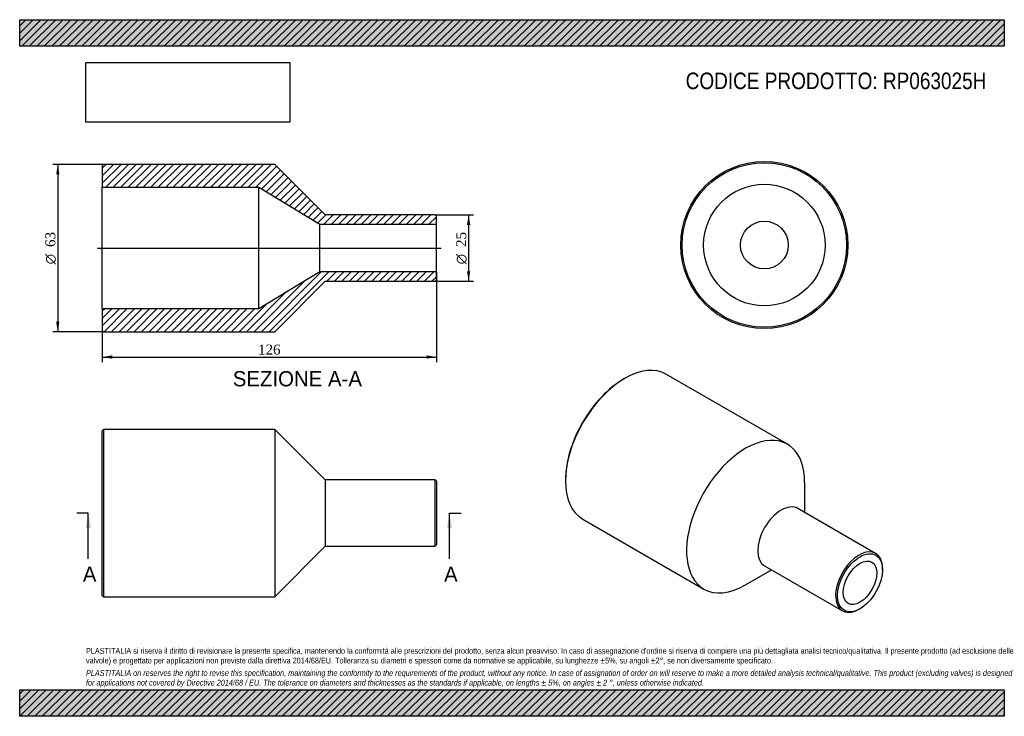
# Model space of a CAD drawing. Header units: millimetres. Extents: x 0 to 371, y 0 to 263.
import ezdxf
from ezdxf.enums import TextEntityAlignment as Align
from ezdxf.lldxf.tags import DXFTag

# ---------------------------------------------------------------- set-up
doc = ezdxf.new("R2010")
doc.units = ezdxf.units.MM
doc.header["$LTSCALE"] = 1.25
for name, color, linetype in [('Default', 7, 'Continuous'), ('DV4_Default', 7, 'Continuous'), ('RP063025H', 7, 'Continuous')]:
    doc.layers.add(name, color=color, linetype=linetype)
doc.styles.add('SEACAD_Solid_Edge_ANSI', font='seans.ttf')
doc.styles.add('SEACAD_Solid_Edge_ANSI1_Symbols', font='semeca1.ttf')
doc.styles.add('SEACAD_Times_New_Roman', font='times.ttf')
tags = doc.linetypes.add('CENTER2', pattern=[28.575, 19.05, -3.175, 3.175, -3.175]).pattern_tags.tags
tags[10:11] = [DXFTag(74, 4), DXFTag(75, 0), DXFTag(340, '0'), DXFTag(46, 0.0), DXFTag(50, 0.0), DXFTag(44, 0.0), DXFTag(45, 0.0)]
tags[8:9] = [DXFTag(74, 4), DXFTag(75, 0), DXFTag(340, '0'), DXFTag(46, 0.0), DXFTag(50, 0.0), DXFTag(44, 0.0), DXFTag(45, 0.0)]
tags[6:7] = [DXFTag(74, 4), DXFTag(75, 0), DXFTag(340, '0'), DXFTag(46, 0.0), DXFTag(50, 0.0), DXFTag(44, 0.0), DXFTag(45, 0.0)]
tags[4:5] = [DXFTag(74, 4), DXFTag(75, 0), DXFTag(340, '0'), DXFTag(46, 0.0), DXFTag(50, 0.0), DXFTag(44, 0.0), DXFTag(45, 0.0)]
doc.dimstyles.new('ANSImm', dxfattribs={"dimtxt": 3.75, "dimasz": 3.75, "dimexe": 1.875, "dimexo": 0, "dimgap": 0.9375, "dimtad": 1, "dimdsep": 46, "dimtxsty": 'SEACAD_Times_New_Roman', "dimblk1": '_SE_FILLED', "dimblk2": '_SE_FILLED', "dimsah": 1, "dimcen": 1.875, "dimazin": 0, "dimtfac": 0.85, "dimtdec": 3, "dimtofl": 0, "dimtmove": 0, "dimatfit": 3, "dimfxl": 1, "dimarcsym": 0})
picture_1 = doc.add_image_def('image1.jpg', size_in_pixel=(4302, 1260))

# ---------------------------------------------------------------- blocks, each defined once
blk = doc.blocks.new('SE')
at = {"layer": 'RP063025H', "color": 7, "linetype": 'Continuous'}
for p, q in [((31.65, 108.06), (31.15, 107.56)), ((31.65, 108.06), (31.65, 45.06)), ((96.15, 108.06), (31.65, 108.06)), ((96.15, 108.06), (96.15, 45.06)), ((115.15, 89.06), (96.15, 108.06)), ((31.15, 45.56), (31.15, 107.56)), ((115.15, 89.06), (115.15, 64.06)), ((156.65, 89.06), (115.15, 89.06)), ((156.65, 64.06), (156.65, 89.06)), ((157.15, 88.56), (156.65, 89.06)), ((157.15, 88.56), (157.15, 64.56)), ((96.15, 45.06), (115.15, 64.06)), ((115.15, 64.06), (156.65, 64.06)), ((156.65, 64.06), (157.15, 64.56)), ((31.15, 45.56), (31.65, 45.06)), ((31.65, 45.06), (96.15, 45.06))]:
    blk.add_line(p, q, dxfattribs=at)
blk = doc.blocks.new('SE1')
at = {"layer": 'RP063025H', "color": 7, "linetype": 'Continuous'}
for p, q in [((228.09, 127.29), (227.74, 127.08)), ((289.45, 102.52), (243.84, 128.85)), ((205.82, 89.12), (205.82, 88.71)), ((295.98, 76.81), (295.98, 88.1)), ((322.73, 61.36), (293.39, 78.31)), ((212.34, 74.29), (257.95, 47.96)), ((280.89, 56.66), (310.23, 39.71)), ((273.7, 49.52), (283.48, 55.16)), ((325.32, 55.23), (325.32, 55.64)), ((316.48, 40.33), (316.84, 40.54))]:
    blk.add_line(p, q, dxfattribs=at)
for centre, major_axis, start_param, end_param in [((228.09, 101.57), (-15.75, -27.28), 3.141593, 6.283185), ((227.74, 101.77), (15.5, 26.85), 0.785398, 2.356195), ((273.7, 75.24), (-15.75, -27.28), 2.356195, 6.283185), ((287.14, 67.48), (-6.25, -10.83), 3.141593, 6.283185), ((316.48, 50.54), (6.25, 10.83), 0, 3.926991), ((316.48, 50.54), (6.25, 10.83), 5.497787, 6.283185), ((273.7, 75.24), (-15.75, -27.28), 0, 0.785398)]:
    blk.add_ellipse(centre, major_axis=major_axis, ratio=0.57735, start_param=start_param, end_param=end_param, dxfattribs=at)
for major_axis in [(-6, -10.39), (-4.5, -7.79)]:
    blk.add_ellipse((316.84, 50.33), major_axis=major_axis, ratio=0.57735, dxfattribs=at)
blk = doc.blocks.new('SE2')
at = {"layer": 'RP063025H', "color": 7, "linetype": 'Continuous'}
for radius in [31.5, 31, 22.9, 9]:
    blk.add_circle((280.78, 177.58), radius, dxfattribs=at)
blk = doc.blocks.new('SE4')
at = {"color": 7, "linetype": 'Continuous', "style": 'SEACAD_Solid_Edge_ANSI'}
blk.add_text('A', height=5.75, dxfattribs=at).set_placement((23.81, 56.44), align=Align.TOP_LEFT)
blk = doc.blocks.new('SE5')
at = {"color": 7, "linetype": 'Continuous', "style": 'SEACAD_Solid_Edge_ANSI'}
blk.add_text('A', height=5.75, dxfattribs=at).set_placement((160.01, 56.44), align=Align.TOP_LEFT)
blk = doc.blocks.new('SEANNOT_GROUP')
at = {"linetype": 'Continuous'}
blk.add_hatch(color=7, dxfattribs=at).paths.add_polyline_path([(26.84, 70.81), (25.88, 76.56), (24.92, 70.81)])
at = {"color": 7, "linetype": 'Continuous'}
blk.add_lwpolyline([(25.88, 59.31), (25.88, 76.56)], dxfattribs=at)
blk = doc.blocks.new('SEANNOT_GROUP1')
at = {"linetype": 'Continuous'}
blk.add_hatch(color=7, dxfattribs=at).paths.add_polyline_path([(163.04, 70.81), (162.08, 76.56), (161.13, 70.81)])
at = {"color": 7, "linetype": 'Continuous'}
blk.add_lwpolyline([(162.08, 59.31), (162.08, 76.56)], dxfattribs=at)
blk = doc.blocks.new('SE3')
at = {"layer": 'Default', "color": 7, "linetype": 'CENTER2'}
for p, q in [((25.88, 76.56), (21.57, 76.56)), ((162.08, 76.56), (166.4, 76.56))]:
    blk.add_line(p, q, dxfattribs=at)
at = {"layer": 'Default', "color": 7, "linetype": 'CENTER2', "const_width": 0.0001}
blk.add_lwpolyline([(25.88, 76.56), (162.08, 76.56)], dxfattribs=at)
at = {"layer": 'Default'}
for name in ['SEANNOT_GROUP', 'SEANNOT_GROUP1', 'SE4', 'SE5']:
    blk.add_blockref(name, (0, 0), dxfattribs=at)
blk = doc.blocks.new('SE6')
at = {"layer": 'RP063025H', "linetype": 'Continuous'}
h = blk.add_hatch(dxfattribs=at)
h.set_pattern_fill('LINE', scale=0.62992, angle=45, style=0)
h.paths.add_polyline_path([(115.15, 188.94), (96.15, 207.94), (31.65, 207.94), (31.15, 207.44), (31.15, 199.34), (90.15, 199.34), (113.15, 185.44), (157.15, 185.44), (157.15, 188.44), (156.65, 188.94)])
h = blk.add_hatch(dxfattribs=at)
h.set_pattern_fill('LINE', scale=0.62992, angle=45, style=0)
h.paths.add_polyline_path([(96.15, 144.94), (115.15, 163.94), (156.65, 163.94), (157.15, 164.44), (157.15, 167.44), (113.15, 167.44), (90.15, 153.54), (31.15, 153.54), (31.15, 145.44), (31.65, 144.94)])
at = {"layer": 'DV4_Default', "color": 7, "linetype": 'CENTER2'}
blk.add_line((29.4, 176.44), (158.9, 176.44), dxfattribs=at)
at = {"layer": 'RP063025H', "color": 7, "linetype": 'Continuous'}
for p, q in [((31.15, 207.44), (31.65, 207.94)), ((96.15, 207.94), (31.65, 207.94)), ((115.15, 188.94), (96.15, 207.94)), ((31.15, 207.44), (31.15, 199.34)), ((31.15, 153.54), (31.15, 199.34)), ((31.15, 199.34), (90.15, 199.34)), ((90.15, 153.54), (90.15, 199.34)), ((90.15, 199.34), (113.15, 185.44)), ((156.65, 188.94), (115.15, 188.94)), ((156.65, 188.94), (157.15, 188.44)), ((157.15, 185.44), (157.15, 188.44)), ((113.15, 167.44), (113.15, 185.44)), ((113.15, 185.44), (157.15, 185.44)), ((157.15, 167.44), (157.15, 185.44)), ((113.15, 167.44), (90.15, 153.54)), ((157.15, 167.44), (113.15, 167.44)), ((157.15, 164.44), (157.15, 167.44)), ((96.15, 144.94), (115.15, 163.94)), ((115.15, 163.94), (156.65, 163.94)), ((157.15, 164.44), (156.65, 163.94)), ((90.15, 153.54), (31.15, 153.54)), ((31.15, 153.54), (31.15, 145.44)), ((31.65, 144.94), (31.15, 145.44)), ((31.65, 144.94), (96.15, 144.94))]:
    blk.add_line(p, q, dxfattribs=at)
blk = doc.blocks.new('GDimGGroup')
at = {"layer": 'Default', "linetype": 'Continuous'}
for points in [[(169.9, 185.19), (169.27, 188.94), (168.65, 185.19)], [(169.9, 167.69), (168.65, 167.69), (169.27, 163.94)]]:
    blk.add_hatch(color=7, dxfattribs=at).paths.add_polyline_path(points)
at = {"layer": 'Default', "color": 7, "linetype": 'Continuous'}
for p, q in [((156.65, 188.94), (171.15, 188.94)), ((169.27, 188.94), (169.27, 163.94)), ((156.65, 163.94), (171.15, 163.94))]:
    blk.add_line(p, q, dxfattribs=at)
for s, style, p in [('25', 'SEACAD_Times_New_Roman', (164.58, 176.86)), ('O', 'SEACAD_Solid_Edge_ANSI1_Symbols', (164.58, 170.33))]:
    blk.add_text(s, height=3.75, rotation=90, dxfattribs=dict(at, style=style)).set_placement(p, align=Align.TOP_LEFT)
blk = doc.blocks.new('GDimGGroup1')
at = {"layer": 'Default', "linetype": 'Continuous'}
for points in [[(13.74, 204.19), (14.99, 204.19), (14.36, 207.94)], [(13.74, 148.69), (14.36, 144.94), (14.99, 148.69)]]:
    blk.add_hatch(color=7, dxfattribs=at).paths.add_polyline_path(points)
at = {"layer": 'Default', "color": 7, "linetype": 'Continuous'}
for p, q in [((31.65, 207.94), (12.49, 207.94)), ((14.36, 207.94), (14.36, 144.94)), ((31.65, 144.94), (12.49, 144.94))]:
    blk.add_line(p, q, dxfattribs=at)
for s, style, p in [('63', 'SEACAD_Times_New_Roman', (9.68, 176.86)), ('O', 'SEACAD_Solid_Edge_ANSI1_Symbols', (9.68, 170.33))]:
    blk.add_text(s, height=3.75, rotation=90, dxfattribs=dict(at, style=style)).set_placement(p, align=Align.TOP_LEFT)
blk = doc.blocks.new('DMBLK111')
at = {"layer": 'Default', "linetype": 'Continuous'}
for points in [[(34.9, 134.76), (34.9, 136.01), (31.15, 135.38)], [(153.4, 134.76), (157.15, 135.38), (153.4, 136.01)]]:
    blk.add_hatch(color=7, dxfattribs=at).paths.add_polyline_path(points)
at = {"layer": 'Default', "color": 7, "linetype": 'Continuous'}
for p, q in [((157.15, 167.44), (157.15, 133.51)), ((31.15, 153.54), (31.15, 133.51)), ((31.15, 135.38), (157.15, 135.38))]:
    blk.add_line(p, q, dxfattribs=at)
at = {"layer": 'Default', "color": 7, "linetype": 'Continuous', "style": 'SEACAD_Times_New_Roman'}
blk.add_text('126', height=3.75, dxfattribs=at).set_placement((89.88, 140.07), align=Align.TOP_LEFT)
blk = doc.blocks.new('_SE_FILLED')
at = {"color": 0}
blk.add_line((0, 0), (-1, 0), dxfattribs=at)
blk.add_solid([(0, 0), (-1, -0.1665), (-1, 0.1665), (0, 0)], dxfattribs=at)

msp = doc.modelspace()

# ---------------------------------------------------------------- hatches: boundary and pattern name
at = {"layer": 'Default', "linetype": 'Continuous'}
h = msp.add_hatch(dxfattribs=at)
h.set_pattern_fill('LINE', scale=0.62992, angle=45, style=0)
h.paths.add_polyline_path([(371.25, 252.5), (371.25, 262.5), (0, 262.5), (0, 252.5)])
for points in [[(371.25, 252.5), (371.25, 262.5), (0, 262.5), (0, 252.5)], [(371.25, 0), (371.25, 10), (0, 10), (0, 0)]]:
    msp.add_hatch(color=7, dxfattribs=at).paths.add_polyline_path(points)
h = msp.add_hatch(dxfattribs=at)
h.set_pattern_fill('LINE', scale=0.62992, angle=45, style=0)
h.paths.add_polyline_path([(371.25, 0), (371.25, 10), (0, 10), (0, 0)])

# ---------------------------------------------------------------- linework, layer by layer
at = {"layer": 'Default', "color": 7, "linetype": 'Continuous'}
for p, q in [((0, 262.5), (371.25, 262.5)), ((0, 252.5), (0, 262.5)), ((371.25, 262.5), (371.25, 252.5)), ((371.25, 252.5), (0, 252.5)), ((0, 10), (371.25, 10)), ((0, 0), (0, 10)), ((371.25, 10), (371.25, 0)), ((371.25, 0), (0, 0))]:
    msp.add_line(p, q, dxfattribs=at)

# ---------------------------------------------------------------- block references
at = {"layer": 'Default'}
for name in ['GDimGGroup1', 'SE6', 'SE2', 'GDimGGroup', 'SE1', 'SE', 'SE3']:
    msp.add_blockref(name, (0, 0), dxfattribs=at)

# ---------------------------------------------------------------- texts
at = {"layer": 'Default', "color": 7, "linetype": 'Continuous', "style": 'SEACAD_Solid_Edge_ANSI'}
msp.add_text('SEZIONE A-A', height=5.75, dxfattribs=at).set_placement((80.353, 130.089), align=Align.TOP_LEFT)
at = {"layer": 'Default', "attachment_point": 1}
for s, insert, char_height, width in [('{\\fArial Narrow|b0||i0||c0|p34;\\C7;\\H6.25;\\W1.;CODICE PRODOTTO: RP063025H}', (251.111, 242.58), 6.25, 113.76848), ("{\\fArial Narrow|b0||i0||c0|p34;\\C7;\\H2.1875;\\W1.;PLASTITALIA si riserva il diritto di revisionare la presente specifica, mantenendo la conformità alle prescrizioni del prodotto, senza alcun preavviso. In caso di assegnazione d'ordine si riserva di compiere una più dettagliata analisi tecnico/qualitativa. Il presente prodotto (ad esclusione delle \\P}{\\fArial Narrow|b0||i0||c0|p34;\\C7;\\H2.1875;\\W1.;valvole) è progettato per applicazioni non previste dalla direttiva 2014/68/EU. Tolleranza su diametri e spessori come da normative se applicabile, su lunghezze ±5%, su angoli ±2°, se non diversamente specificato.\\P}{\\fArial Narrow|b0||i0||c0|p34;\\C7;\\H0.625;\\W1.;   \\P}{\\fArial Narrow|b0||i1||c0|p34;\\C7;\\H2.1875;\\W1.;PLASTITALIA on reserves the right to revise this specification, maintaining the conformity to the requirements of the product, without any notice. In case of assignation of order on will reserve to make a more detailed analysis technical/qualitative. This product (excluding valves) is designed \\P}{\\fArial Narrow|b0||i1||c0|p34;\\C7;\\H2.1875;\\W1.;for applications not covered by Directive 2014/68 / EU. The tolerance on diameters and thicknesses as the standards if applicable, on lengths ± 5%, on angles ± 2 °, unless otherwise indicated.\\P}", (25, 25.753), 2.1875, 321.25)]:
    msp.add_mtext(s, dxfattribs=dict(at, insert=insert, char_height=char_height, width=width))

# ---------------------------------------------------------------- dimensions: what is measured, and where the dimension line sits
at = {"layer": 'Default', "color": 7, "linetype": 'Continuous'}
dim = msp.add_linear_dim(base=(157.149, 135.384), p1=(31.149, 153.541), p2=(157.149, 167.441), text='\\A1;<>', dimstyle='ANSImm', dxfattribs=at)
dim.commit()
dim.dimension.update_dxf_attribs({"geometry": 'DMBLK111', "text_midpoint": (94.149, 135.384), "dimtype": 160})

# ---------------------------------------------------------------- pictures from other files: only their frames are drawn
image = msp.add_image(picture_1, insert=(25, 223.879), size_in_units=(76.821, 22.5))
image.dxf.flags = 7

doc.saveas('drawing.dxf')
